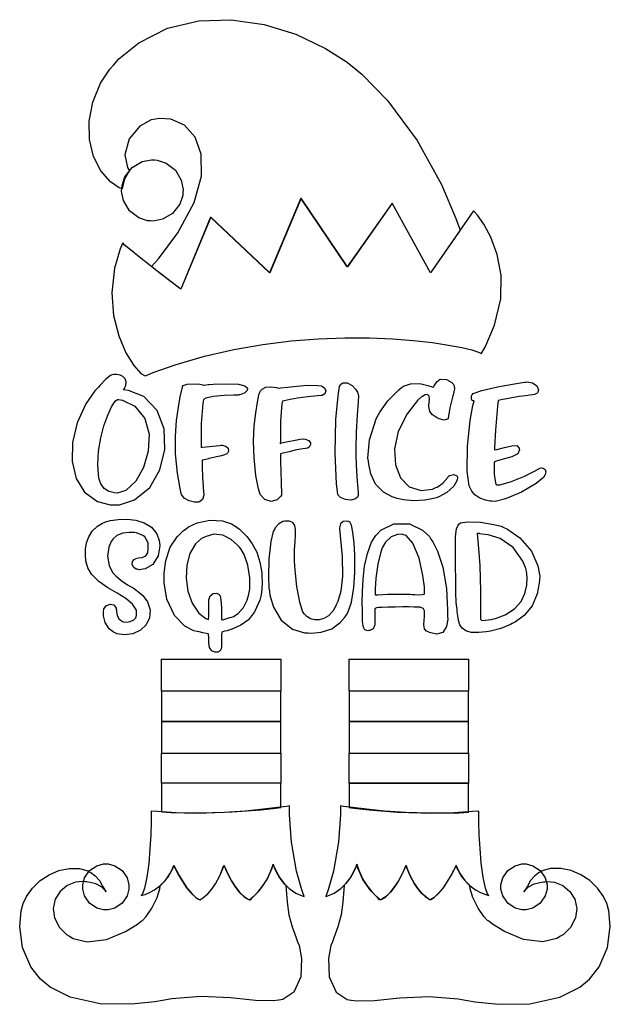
# Model space of a CAD drawing. Extents: x 2.21 to 5.2, y 0.19 to 5.17.
import ezdxf

# ---------------------------------------------------------------- set-up
doc = ezdxf.new("R2010")
doc.units = 0
doc.layers.get('0').update_dxf_attribs({"linetype": 'CONTINUOUS'})

msp = doc.modelspace()

# ---------------------------------------------------------------- linework, layer by layer
at = {"color": 95}
for points in [[(4.44065, 4.10558), (4.29167, 3.88889), (4.09793, 4.24203), (3.87082, 3.91911), (3.63644, 4.26704), (3.47814, 3.88889), (3.17914, 4.17014), (3.0281, 3.80556), (3.0281, 3.80556), (3.01519, 3.81543), (2.98133, 3.84136), (2.9336, 3.8781), (2.89274, 3.90961), (2.87918, 3.92014), (2.91553, 3.96044), (3.01307, 4.0919), (3.09478, 4.24544), (3.13157, 4.37879), (3.13086, 4.48969), (3.09987, 4.57611), (3.04601, 4.6359), (2.97657, 4.66689), (2.91758, 4.67079), (2.89899, 4.66699), (2.87842, 4.66297), (2.82069, 4.63113), (2.76611, 4.56679), (2.74511, 4.48714), (2.75706, 4.42296), (2.76768, 4.40554), (2.76221, 4.39931), (2.74203, 4.36367), (2.73172, 4.32275), (2.73122, 4.31392), (2.71511, 4.31982), (2.67111, 4.3495), (2.62213, 4.40576), (2.58637, 4.47846), (2.56625, 4.56342), (2.56392, 4.65636), (2.58165, 4.7531), (2.62175, 4.84939), (2.66797, 4.92014), (2.68647, 4.94097), (2.71451, 4.97271), (2.81494, 5.0536), (2.96094, 5.12722), (3.11888, 5.1651), (3.28331, 5.17057), (3.44874, 5.14686), (3.6096, 5.09733), (3.76047, 5.02518), (3.86393, 4.95904), (3.89583, 4.93371), (3.9439, 4.89551), (4.07324, 4.76199), (4.22368, 4.55832), (4.3464, 4.33535), (4.42025, 4.16411), (4.44065, 4.10558)], [(2.73753, 3.29617), (2.7411, 3.30138), (2.74914, 3.31885), (2.75114, 3.33751), (2.74556, 3.35226), (2.73449, 3.36328), (2.71989, 3.37044), (2.70394, 3.37397), (2.68864, 3.37386), (2.67887, 3.37164), (2.67606, 3.37011), (2.67236, 3.36833), (2.64865, 3.34983), (2.61768, 3.31885), (2.6104, 3.31076), (2.59212, 3.29139), (2.54628, 3.22478), (2.50265, 3.12896), (2.47993, 3.02983), (2.47846, 2.93397), (2.49864, 2.84804), (2.54081, 2.77849), (2.60536, 2.73193), (2.67085, 2.71496), (2.69271, 2.71496), (2.71778, 2.71496), (2.79303, 2.73872), (2.87017, 2.80154), (2.92219, 2.8909), (2.9471, 2.99425), (2.94303, 3.09901), (2.90804, 3.19265), (2.84017, 3.26253), (2.76372, 3.29372), (2.73753, 3.29617)], [(4.42606, 2.85867), (4.42828, 2.85531), (4.426, 2.83914), (4.40924, 2.80925), (4.37429, 2.77696), (4.33404, 2.75499), (4.31976, 2.75032), (4.30593, 2.7461), (4.26292, 2.73817), (4.20638, 2.73503), (4.15468, 2.73926), (4.12267, 2.74576), (4.11253, 2.74929), (4.09685, 2.75478), (4.05263, 2.77908), (4.01351, 2.81913), (3.99001, 2.87093), (3.97922, 2.91943), (3.97711, 2.93576), (3.97499, 2.95117), (3.98226, 3.04269), (4.01665, 3.14931), (4.0281, 3.17219), (4.03407, 3.18392), (4.07553, 3.24149), (4.13151, 3.29699), (4.14481, 3.30761), (4.15446, 3.31489), (4.19054, 3.32747), (4.23671, 3.32796), (4.27778, 3.31907), (4.30057, 3.31233), (4.30832, 3.31076), (4.31065, 3.31625), (4.32292, 3.33658), (4.33513, 3.3475), (4.33751, 3.34825), (4.34244, 3.34983), (4.37147, 3.34825), (4.39893, 3.33425), (4.4031, 3.32954), (4.40565, 3.32667), (4.41129, 3.31597), (4.4126, 3.30208), (4.4094, 3.28603), (4.40539, 3.271), (4.40419, 3.26594), (4.40246, 3.25933), (4.39746, 3.23926), (4.38992, 3.20611), (4.38379, 3.17372), (4.38124, 3.15543), (4.38124, 3.14931), (4.37756, 3.14751), (4.35969, 3.14361), (4.33513, 3.15013), (4.32813, 3.15349), (4.32118, 3.15685), (4.30165, 3.16943), (4.28776, 3.18733), (4.28358, 3.21153), (4.28532, 3.23762), (4.28646, 3.24621), (4.28657, 3.25092), (4.28435, 3.26503), (4.27664, 3.27262), (4.26372, 3.27067), (4.25006, 3.26357), (4.24582, 3.26074), (4.22537, 3.24197), (4.17307, 3.17572), (4.12831, 3.08572), (4.10921, 2.99724), (4.1135, 2.91667), (4.13889, 2.85038), (4.18311, 2.80479), (4.24382, 2.78635), (4.30143, 2.79417), (4.31874, 2.80138), (4.32525, 2.80399), (4.35439, 2.82357), (4.37836, 2.85243), (4.38226, 2.85969), (4.38693, 2.86285), (4.40924, 2.86703), (4.42475, 2.86079), (4.42606, 2.85867)], [(3.32189, 3.27115), (3.31819, 3.26986), (3.29519, 3.2691), (3.24675, 3.26753), (3.19103, 3.2621), (3.15375, 3.25375), (3.14268, 3.24826), (3.13954, 3.22721), (3.13108, 3.12603), (3.13043, 3.02533), (3.13124, 3.0045), (3.13926, 3.00581), (3.2226, 3.01519), (3.23122, 3.01594), (3.23731, 3.01594), (3.25553, 3.0115), (3.26807, 3.00049), (3.26947, 2.98654), (3.26335, 2.97575), (3.26042, 2.97325), (3.25797, 2.97119), (3.24914, 2.96674), (3.23301, 2.96235), (3.20796, 2.95714), (3.17925, 2.95068), (3.16982, 2.94824), (3.16743, 2.94775), (3.13878, 2.94075), (3.13542, 2.93994), (3.13488, 2.93192), (3.13536, 2.90419), (3.13764, 2.85465), (3.14085, 2.80533), (3.14296, 2.77794), (3.14378, 2.77013), (3.14426, 2.76389), (3.13813, 2.74149), (3.12213, 2.72954), (3.11774, 2.72846), (3.11257, 2.72743), (3.0964, 2.72797), (3.06922, 2.73394), (3.04443, 2.74815), (3.03157, 2.76579), (3.03022, 2.77225), (3.02387, 2.79758), (3.01036, 2.875), (3.00157, 2.97233), (3.00114, 3.0619), (3.00663, 3.1415), (3.01535, 3.20882), (3.02479, 3.2615), (3.03233, 3.29731), (3.03543, 3.30979), (3.03543, 3.31392), (3.04015, 3.31825), (3.06022, 3.32488), (3.09256, 3.32721), (3.12315, 3.32449), (3.13906, 3.32146), (3.14268, 3.32015), (3.14399, 3.32042), (3.16667, 3.32303), (3.16982, 3.32324), (3.19222, 3.32503), (3.25988, 3.32758), (3.31879, 3.32465), (3.35206, 3.31662), (3.36496, 3.30544), (3.36301, 3.29324), (3.35157, 3.28213), (3.33604, 3.27408), (3.32536, 3.27106), (3.32189, 3.27115)], [(3.73856, 3.26704), (3.72092, 3.26606), (3.66818, 3.26133), (3.61897, 3.25429), (3.58029, 3.24681), (3.55132, 3.24137), (3.54167, 3.2399), (3.53971, 3.22586), (3.53489, 3.18343), (3.53213, 3.13851), (3.53153, 3.09065), (3.53136, 3.04167), (3.53125, 3.02533), (3.53825, 3.02746), (3.56049, 3.03261), (3.59814, 3.04036), (3.63226, 3.04633), (3.64865, 3.04856), (3.65104, 3.04829), (3.65647, 3.04753), (3.67535, 3.03982), (3.68332, 3.02821), (3.68332, 3.02431), (3.68332, 3.01992), (3.67731, 3.00663), (3.66818, 3.00168), (3.66667, 3.00142), (3.65831, 3.00028), (3.63336, 2.99615), (3.6065, 2.99046), (3.57611, 2.98324), (3.54324, 2.97564), (3.53228, 2.97325), (3.53174, 2.96442), (3.5319, 2.93457), (3.53321, 2.88172), (3.53504, 2.82992), (3.53618, 2.80171), (3.53646, 2.79411), (3.53668, 2.78792), (3.53722, 2.76926), (3.53668, 2.76417), (3.53646, 2.76389), (3.53288, 2.757), (3.51449, 2.74018), (3.48449, 2.73188), (3.45307, 2.74197), (3.43143, 2.76443), (3.42708, 2.77328), (3.42096, 2.79542), (3.40788, 2.86322), (3.39822, 2.95199), (3.39611, 3.03662), (3.39958, 3.11393), (3.40657, 3.18087), (3.41515, 3.23443), (3.42333, 3.27149), (3.42686, 3.28504), (3.42914, 3.2889), (3.43093, 3.2921), (3.43918, 3.30018), (3.45725, 3.30935), (3.48394, 3.3125), (3.51118, 3.30838), (3.51981, 3.30556), (3.53179, 3.30593), (3.56787, 3.30957), (3.61535, 3.3156), (3.66949, 3.3195), (3.7206, 3.31858), (3.73753, 3.317), (3.74214, 3.31569), (3.7545, 3.30647), (3.76107, 3.2909), (3.75608, 3.27588), (3.74317, 3.26779), (3.73856, 3.26704)], [(3.91872, 3.28993), (3.9216, 3.28494), (3.92654, 3.26753), (3.92524, 3.23449), (3.9196, 3.16982), (3.91521, 3.08176), (3.91461, 3.0524), (3.91401, 3.02849), (3.91379, 2.95665), (3.91596, 2.88476), (3.91971, 2.83301), (3.92356, 2.79764), (3.92606, 2.7749), (3.92583, 2.76107), (3.92144, 2.75239), (3.91407, 2.74669), (3.91146, 2.74511), (3.90642, 2.74219), (3.88818, 2.73867), (3.86079, 2.74061), (3.83632, 2.7506), (3.82351, 2.76307), (3.82189, 2.76807), (3.81603, 2.81976), (3.80854, 2.97592), (3.81233, 3.14632), (3.82379, 3.2654), (3.83149, 3.31364), (3.83333, 3.31913), (3.83539, 3.32303), (3.84799, 3.33128), (3.87017, 3.33188), (3.89524, 3.31885), (3.91422, 3.29796), (3.91872, 3.28993)], [(4.86979, 2.86388), (4.86274, 2.85194), (4.82617, 2.82249), (4.75233, 2.77838), (4.67025, 2.74425), (4.61882, 2.73144), (4.60211, 2.73264), (4.59392, 2.73324), (4.56956, 2.73768), (4.54021, 2.74843), (4.51579, 2.76563), (4.50125, 2.78331), (4.49794, 2.78993), (4.48736, 2.81104), (4.47706, 2.88493), (4.47786, 3.01199), (4.49229, 3.14079), (4.50586, 3.21636), (4.51247, 3.241), (4.51167, 3.241), (4.50993, 3.241), (4.50939, 3.241), (4.50743, 3.24089), (4.50131, 3.24397), (4.49826, 3.25217), (4.49892, 3.26238), (4.50092, 3.26915), (4.50206, 3.27115), (4.50754, 3.27849), (4.55111, 3.29312), (4.63889, 3.31326), (4.72575, 3.3285), (4.76768, 3.33501), (4.77186, 3.33578), (4.78054, 3.33675), (4.80751, 3.33203), (4.82981, 3.31651), (4.83822, 3.2971), (4.83507, 3.2839), (4.83231, 3.28157), (4.83051, 3.28006), (4.82471, 3.27588), (4.81743, 3.27268), (4.80789, 3.27083), (4.79346, 3.26926), (4.77149, 3.26676), (4.73942, 3.26215), (4.69456, 3.25429), (4.64936, 3.24528), (4.63439, 3.24203), (4.63097, 3.21317), (4.61974, 3.09164), (4.61481, 3.00401), (4.61458, 2.99203), (4.6275, 2.99447), (4.6659, 3.00412), (4.70335, 3.01378), (4.72792, 3.01389), (4.73942, 3.0019), (4.74061, 2.99724), (4.74214, 2.99197), (4.73394, 2.97222), (4.70285, 2.95692), (4.65886, 2.9451), (4.6244, 2.93522), (4.61356, 2.93056), (4.61328, 2.92512), (4.61312, 2.90506), (4.61421, 2.86925), (4.61778, 2.83524), (4.62185, 2.81808), (4.625, 2.81494), (4.64301, 2.81614), (4.6965, 2.82992), (4.76351, 2.85742), (4.81803, 2.88525), (4.84506, 2.89931), (4.85211, 2.90136), (4.85439, 2.90164), (4.8616, 2.89996), (4.8711, 2.89361), (4.87549, 2.88178), (4.87207, 2.86783), (4.86979, 2.86388)], [(2.69271, 2.77533), (2.68511, 2.77588), (2.66271, 2.78185), (2.63981, 2.79671), (2.62354, 2.82021), (2.61513, 2.84424), (2.61356, 2.85243), (2.61074, 2.8686), (2.60796, 2.91803), (2.61165, 2.98589), (2.62261, 3.05263), (2.63867, 3.11469), (2.65767, 3.16868), (2.67751, 3.21104), (2.69618, 3.23839), (2.70796, 3.24767), (2.71149, 3.24724), (2.73329, 3.24371), (2.79568, 3.21322), (2.84592, 3.15153), (2.86681, 3.07249), (2.86301, 2.98633), (2.83908, 2.90326), (2.79964, 2.83356), (2.74929, 2.78754), (2.70611, 2.77349), (2.69271, 2.77533)], [(3.52399, 0.206597), (3.49479, 0.202692), (3.40533, 0.204536), (3.27951, 0.217285), (3.12858, 0.224229), (2.98221, 0.213163), (2.93435, 0.204536), (2.89556, 0.197754), (2.77783, 0.185331), (2.61876, 0.187338), (2.46826, 0.220649), (2.36583, 0.271376), (2.33751, 0.295139), (2.31749, 0.311957), (2.2685, 0.375543), (2.2264, 0.473036), (2.21224, 0.578776), (2.21972, 0.658583), (2.22711, 0.683703), (2.23062, 0.69591), (2.24701, 0.73074), (2.27729, 0.773872), (2.31597, 0.811415), (2.36106, 0.841635), (2.41043, 0.86301), (2.46212, 0.873699), (2.51421, 0.872125), (2.55274, 0.862196), (2.56456, 0.856608), (2.57264, 0.852647), (2.59472, 0.836262), (2.6155, 0.811849), (2.63211, 0.784233), (2.64518, 0.761719), (2.65001, 0.754503), (2.64529, 0.76199), (2.6256, 0.780817), (2.59722, 0.795301), (2.56868, 0.802137), (2.54992, 0.804688), (2.54372, 0.805556), (2.5319, 0.8074), (2.49522, 0.804254), (2.45176, 0.786783), (2.41635, 0.756565), (2.39187, 0.716906), (2.3814, 0.671169), (2.38786, 0.622612), (2.41422, 0.574653), (2.44988, 0.539606), (2.46354, 0.530544), (2.48258, 0.517958), (2.55399, 0.501574), (2.65229, 0.51416), (2.74713, 0.553711), (2.80826, 0.591092), (2.8271, 0.605578), (2.83333, 0.610297), (2.85146, 0.630208), (2.88135, 0.672254), (2.90836, 0.726019), (2.92219, 0.770617), (2.92393, 0.785753), (2.93072, 0.791504), (2.96263, 0.827854), (2.98882, 0.876139), (2.99274, 0.887858), (2.9936, 0.887858), (2.99631, 0.881022), (3.00581, 0.862793), (3.02001, 0.836751), (3.03797, 0.806478), (3.05871, 0.775608), (3.08117, 0.747721), (3.10428, 0.726292), (3.12104, 0.716362), (3.12706, 0.714953), (3.12696, 0.715061), (3.12869, 0.717176), (3.13612, 0.721789), (3.14833, 0.73036), (3.16433, 0.744521), (3.18317, 0.765842), (3.20383, 0.795953), (3.22538, 0.836481), (3.24208, 0.875597), (3.24685, 0.888889), (3.24685, 0.888889), (3.24935, 0.882488), (3.25663, 0.865235), (3.26818, 0.84044), (3.28369, 0.811307), (3.30263, 0.780979), (3.3246, 0.752658), (3.34924, 0.729601), (3.36888, 0.717393), (3.37603, 0.714953), (3.37983, 0.714953), (3.39122, 0.7264), (3.42497, 0.760417), (3.46419, 0.816461), (3.49046, 0.874024), (3.49582, 0.894097), (3.49582, 0.894097), (3.49897, 0.884386), (3.5095, 0.859375), (3.52875, 0.825142), (3.55012, 0.796442), (3.55832, 0.787869), (3.56022, 0.766331), (3.56614, 0.70166), (3.57487, 0.638129), (3.59039, 0.578125), (3.61111, 0.521158), (3.61876, 0.502442), (3.62668, 0.482531), (3.63878, 0.418024), (3.63542, 0.32525), (3.59999, 0.247125), (3.544, 0.209472), (3.52399, 0.206597)], [(3.8896, 0.206597), (3.91872, 0.202692), (4.00819, 0.204536), (4.13396, 0.217285), (4.28494, 0.224229), (4.43126, 0.213163), (4.47917, 0.204536), (4.5179, 0.197754), (4.63569, 0.185331), (4.79476, 0.187338), (4.94526, 0.220649), (5.04769, 0.271376), (5.07607, 0.295139), (5.09603, 0.311903), (5.14497, 0.375543), (5.18707, 0.473036), (5.20128, 0.578776), (5.19379, 0.658583), (5.18647, 0.683703), (5.18294, 0.69591), (5.1665, 0.73074), (5.13618, 0.773872), (5.0975, 0.811415), (5.05246, 0.841635), (5.00304, 0.86301), (4.95133, 0.873699), (4.89931, 0.872125), (4.86074, 0.862196), (4.84896, 0.856608), (4.84082, 0.852647), (4.81874, 0.836262), (4.79801, 0.811849), (4.78142, 0.784233), (4.76833, 0.761719), (4.76357, 0.754503), (4.76824, 0.76199), (4.78787, 0.780817), (4.81625, 0.795301), (4.84478, 0.802137), (4.86356, 0.804688), (4.86979, 0.805556), (4.88157, 0.8074), (4.91824, 0.804254), (4.96169, 0.786783), (4.99713, 0.756565), (5.0216, 0.716906), (5.03207, 0.671169), (5.02561, 0.622612), (4.99924, 0.574653), (4.9636, 0.539606), (4.94997, 0.530544), (4.93088, 0.517958), (4.85949, 0.501574), (4.76118, 0.51416), (4.66639, 0.553711), (4.60525, 0.591092), (4.58649, 0.605578), (4.58018, 0.610297), (4.56207, 0.630208), (4.53217, 0.672254), (4.50515, 0.726019), (4.49132, 0.770617), (4.48958, 0.785753), (4.48281, 0.791504), (4.4509, 0.827854), (4.42475, 0.876139), (4.42085, 0.887858), (4.41992, 0.887858), (4.41715, 0.881022), (4.40771, 0.862793), (4.3935, 0.836751), (4.37549, 0.806478), (4.35476, 0.775608), (4.33231, 0.747721), (4.30919, 0.726292), (4.29243, 0.716308), (4.28646, 0.714953), (4.28651, 0.715007), (4.28478, 0.717176), (4.2774, 0.721789), (4.26519, 0.73036), (4.24918, 0.744521), (4.23036, 0.765842), (4.20969, 0.795953), (4.1881, 0.836481), (4.17139, 0.875597), (4.16667, 0.888889), (4.16667, 0.888889), (4.16411, 0.882488), (4.15685, 0.865235), (4.14529, 0.84044), (4.12978, 0.811307), (4.11083, 0.780979), (4.08886, 0.752658), (4.06424, 0.729601), (4.0446, 0.717339), (4.03749, 0.714953), (4.03364, 0.714953), (4.02225, 0.7264), (3.9885, 0.760417), (3.94928, 0.816461), (3.92301, 0.874024), (3.91769, 0.894097), (3.91769, 0.894097), (3.9145, 0.884386), (3.90403, 0.859375), (3.88471, 0.825142), (3.86333, 0.796442), (3.85519, 0.787869), (3.85325, 0.766331), (3.84733, 0.70166), (3.83865, 0.638129), (3.82314, 0.578125), (3.8024, 0.521158), (3.79482, 0.502442), (3.78668, 0.482585), (3.77431, 0.418024), (3.77772, 0.32525), (3.81337, 0.247125), (3.86947, 0.209472), (3.8896, 0.206597)]]:
    msp.add_lwpolyline(points, close=True, dxfattribs=at)
at = {"color": 240}
for points in [[(2.89378, 4.46078), (2.90875, 4.4599), (2.95313, 4.44488), (3.00011, 4.40858), (3.03006, 4.35726), (3.03939, 4.31125), (3.03851, 4.29617), (3.0376, 4.28119), (3.02257, 4.23682), (2.98628, 4.18983), (2.93494, 4.15983), (2.889, 4.1505), (2.87397, 4.15136), (2.85894, 4.15229), (2.81456, 4.16732), (2.76753, 4.20361), (2.73757, 4.25499), (2.72825, 4.30094), (2.72917, 4.31597), (2.73004, 4.331), (2.74507, 4.37538), (2.78136, 4.42236), (2.83268, 4.45236), (2.87869, 4.46169), (2.89378, 4.46078)], [(4.5479, 3.47846), (4.56831, 3.51281), (4.61589, 3.62381), (4.6466, 3.7576), (4.64817, 3.87776), (4.62885, 3.98226), (4.597, 4.06907), (4.56076, 4.13607), (4.52849, 4.18121), (4.51406, 4.19808), (4.50836, 4.20242), (4.29167, 3.88889), (4.09793, 4.24203), (3.86979, 3.91911), (3.63542, 4.26704), (3.47601, 3.88889), (3.17708, 4.17014), (3.02707, 3.80556), (3.02707, 3.80556), (3.01367, 3.81581), (2.97868, 3.84267), (2.92947, 3.88064), (2.87364, 3.9241), (2.81868, 3.96744), (2.77219, 4.0051), (2.74154, 4.03147), (2.73438, 4.04096), (2.73438, 4.04096), (2.72017, 4.01031), (2.69125, 3.912), (2.6779, 3.78776), (2.68767, 3.67242), (2.71392, 3.56993), (2.75011, 3.48432), (2.78961, 3.4196), (2.82579, 3.37989), (2.84663, 3.36768), (2.85211, 3.36908), (2.88829, 3.384), (2.99908, 3.4235), (3.14735, 3.46729), (3.29546, 3.50146), (3.44194, 3.52686), (3.58535, 3.54438), (3.72428, 3.55496), (3.85721, 3.55957), (3.98281, 3.55897), (4.0995, 3.55419), (4.20594, 3.54606), (4.30067, 3.53554), (4.38222, 3.52349), (4.44917, 3.5109), (4.50006, 3.49858), (4.53342, 3.48747), (4.54596, 3.48172), (4.5479, 3.47846)], [(2.91982, 2.52225), (2.92106, 2.50581), (2.91288, 2.4554), (2.88579, 2.41168), (2.84754, 2.38971), (2.81685, 2.38596), (2.80729, 2.38786), (2.80251, 2.38883), (2.78922, 2.39692), (2.78162, 2.41157), (2.78396, 2.4274), (2.79226, 2.43793), (2.79585, 2.43994), (2.79889, 2.44239), (2.81179, 2.4451), (2.83214, 2.44737), (2.85075, 2.45535), (2.86057, 2.47168), (2.86143, 2.47743), (2.86301, 2.48551), (2.86171, 2.52214), (2.84478, 2.55192), (2.83854, 2.55658), (2.83567, 2.55897), (2.80414, 2.57275), (2.80106, 2.57324), (2.79237, 2.574), (2.76633, 2.57488), (2.73356, 2.57135), (2.70437, 2.55935), (2.6849, 2.54258), (2.68024, 2.53575), (2.67464, 2.52783), (2.66351, 2.5), (2.65685, 2.45481), (2.6645, 2.4069), (2.68213, 2.37207), (2.69065, 2.36285), (2.69874, 2.35422), (2.72597, 2.331), (2.75857, 2.30946), (2.79081, 2.28993), (2.81694, 2.27106), (2.82497, 2.26389), (2.83464, 2.25543), (2.8584, 2.22368), (2.87213, 2.18229), (2.86903, 2.14253), (2.85167, 2.10715), (2.82286, 2.079), (2.78526, 2.06087), (2.74164, 2.05561), (2.70574, 2.06158), (2.69476, 2.06597), (2.68647, 2.06928), (2.66482, 2.08703), (2.6454, 2.11768), (2.63629, 2.15169), (2.63579, 2.17524), (2.63747, 2.18261), (2.63857, 2.18787), (2.64914, 2.20204), (2.66928, 2.21181), (2.68935, 2.20757), (2.70019, 2.19075), (2.70107, 2.18474), (2.70156, 2.18213), (2.7021, 2.17253), (2.70492, 2.15494), (2.7136, 2.13715), (2.72711, 2.12608), (2.73232, 2.12429), (2.73676, 2.12267), (2.75136, 2.12076), (2.77171, 2.12294), (2.78956, 2.13151), (2.79949, 2.14285), (2.80106, 2.14725), (2.80393, 2.15489), (2.80268, 2.18164), (2.78336, 2.21169), (2.74892, 2.23931), (2.70518, 2.26639), (2.65788, 2.29482), (2.6129, 2.32639), (2.57607, 2.36307), (2.55647, 2.39501), (2.55311, 2.40657), (2.55126, 2.41265), (2.54747, 2.43132), (2.54449, 2.45979), (2.54519, 2.49061), (2.55063, 2.52214), (2.56174, 2.55279), (2.57964, 2.58106), (2.60519, 2.60542), (2.63053, 2.62071), (2.6396, 2.62429), (2.64725, 2.62756), (2.67156, 2.63428), (2.71132, 2.64046), (2.75543, 2.64154), (2.80035, 2.63618), (2.84272, 2.62294), (2.87907, 2.60047), (2.90588, 2.56739), (2.9184, 2.53381), (2.91982, 2.52225)], [(3.4375, 2.366), (3.43799, 2.35499), (3.43892, 2.32172), (3.43815, 2.28749), (3.4344, 2.25896), (3.42931, 2.23833), (3.42708, 2.23161), (3.42156, 2.21642), (3.40088, 2.17231), (3.37082, 2.13217), (3.33214, 2.10449), (3.29346, 2.08729), (3.28022, 2.08263), (3.27572, 2.08106), (3.26204, 2.07704), (3.24914, 2.07389), (3.24061, 2.07124), (3.23568, 2.06728), (3.23329, 2.06006), (3.23275, 2.04779), (3.23301, 2.02849), (3.23335, 2.00738), (3.23335, 2.00032), (3.23335, 1.99539), (3.22954, 1.98058), (3.22108, 1.97146), (3.21875, 1.97017), (3.21431, 1.96864), (3.19965, 1.96761), (3.18408, 1.97472), (3.17361, 1.99257), (3.16982, 2.01486), (3.16982, 2.02225), (3.16982, 2.02707), (3.16954, 2.04139), (3.16818, 2.05925), (3.16769, 2.05974), (3.16639, 2.06028), (3.15713, 2.06261), (3.13851, 2.06689), (3.1199, 2.07101), (3.11068, 2.07303), (3.10938, 2.07324), (3.09347, 2.0765), (3.04861, 2.09983), (2.99517, 2.15429), (2.95714, 2.23649), (2.94271, 2.31879), (2.94271, 2.34619), (2.94336, 2.36794), (2.95231, 2.433), (2.97456, 2.49972), (3.00874, 2.55143), (3.04189, 2.58382), (3.05414, 2.59304), (3.067, 2.60221), (3.11083, 2.6225), (3.17393, 2.63618), (3.23785, 2.63249), (3.28347, 2.61774), (3.29688, 2.60969), (3.301, 2.6071), (3.32406, 2.59022), (3.35389, 2.56185), (3.36143, 2.5535), (3.36908, 2.54486), (3.38943, 2.5166), (3.41194, 2.47385), (3.42822, 2.42404), (3.43619, 2.38058), (3.4375, 2.366)], [(3.88021, 2.62744), (3.87761, 2.62929), (3.8674, 2.63172), (3.84988, 2.63043), (3.83524, 2.61882), (3.83057, 2.59853), (3.83128, 2.59201), (3.83469, 2.55707), (3.84369, 2.45199), (3.84674, 2.35308), (3.83778, 2.27783), (3.82178, 2.22532), (3.81456, 2.20865), (3.81082, 2.20014), (3.79622, 2.17594), (3.77496, 2.15289), (3.7519, 2.13851), (3.72825, 2.13189), (3.70518, 2.13194), (3.68403, 2.13781), (3.6659, 2.14844), (3.65489, 2.15886), (3.65207, 2.16288), (3.64339, 2.17524), (3.62929, 2.22065), (3.61469, 2.30143), (3.6065, 2.38379), (3.60363, 2.4311), (3.60314, 2.44618), (3.60286, 2.45671), (3.60351, 2.48828), (3.60574, 2.52658), (3.60786, 2.56022), (3.60792, 2.58838), (3.60389, 2.61035), (3.59386, 2.62522), (3.57585, 2.63222), (3.55469, 2.63183), (3.5479, 2.63053), (3.54318, 2.6295), (3.5224, 2.61654), (3.50575, 2.59722), (3.50315, 2.59304), (3.49479, 2.57894), (3.48307, 2.52869), (3.47314, 2.43881), (3.47146, 2.34717), (3.47368, 2.29438), (3.47601, 2.27746), (3.47857, 2.25667), (3.4961, 2.19547), (3.535, 2.12956), (3.59364, 2.08469), (3.65289, 2.06685), (3.6729, 2.06597), (3.68881, 2.06472), (3.73714, 2.06907), (3.7915, 2.08724), (3.83475, 2.11774), (3.8596, 2.14675), (3.86561, 2.15767), (3.87403, 2.17231), (3.89074, 2.22131), (3.90414, 2.29557), (3.90896, 2.37196), (3.9089, 2.42453), (3.90831, 2.442), (3.90761, 2.46149), (3.90451, 2.51992), (3.89893, 2.57536), (3.891, 2.61051), (3.884, 2.62483), (3.88021, 2.62744)], [(4.37815, 2.14725), (4.37842, 2.13493), (4.37299, 2.0976), (4.35444, 2.06793), (4.32215, 2.05919), (4.28678, 2.06733), (4.27604, 2.07221), (4.27171, 2.07422), (4.26156, 2.08653), (4.25814, 2.10699), (4.26004, 2.13043), (4.26161, 2.14779), (4.26144, 2.15349), (4.26118, 2.1595), (4.2609, 2.17746), (4.25651, 2.18685), (4.25418, 2.18892), (4.25131, 2.19125), (4.23942, 2.19569), (4.22293, 2.19596), (4.21772, 2.19618), (4.20861, 2.19667), (4.18137, 2.19803), (4.16639, 2.19824), (4.16146, 2.19824), (4.14908, 2.19786), (4.11203, 2.19672), (4.07454, 2.19575), (4.04731, 2.19493), (4.02875, 2.19385), (4.01725, 2.19206), (4.01129, 2.18918), (4.00917, 2.18485), (4.00922, 2.18007), (4.00939, 2.1785), (4.00939, 2.16863), (4.01036, 2.13883), (4.0095, 2.10732), (4.00103, 2.0861), (3.98469, 2.07775), (3.97917, 2.07742), (3.97472, 2.07667), (3.95964, 2.08057), (3.95182, 2.09489), (3.95107, 2.09928), (3.94976, 2.10374), (3.947, 2.12435), (3.94689, 2.15013), (3.94689, 2.15869), (3.9471, 2.16385), (3.94656, 2.17925), (3.94586, 2.21929), (3.94646, 2.27354), (3.94987, 2.33658), (3.95768, 2.403), (3.97163, 2.4675), (3.99317, 2.52468), (4.0146, 2.55968), (4.02399, 2.56913), (4.04036, 2.58567), (4.10622, 2.61876), (4.18539, 2.61794), (4.25125, 2.58567), (4.28581, 2.55382), (4.29372, 2.54096), (4.30306, 2.52636), (4.32667, 2.4796), (4.35351, 2.39919), (4.37153, 2.29124), (4.37815, 2.18326), (4.37815, 2.14725)], [(4.84272, 2.33578), (4.8411, 2.31743), (4.83074, 2.26286), (4.80637, 2.20258), (4.76579, 2.15343), (4.72131, 2.12181), (4.70518, 2.11388), (4.69581, 2.10894), (4.64681, 2.08854), (4.59581, 2.07482), (4.58539, 2.07324), (4.57297, 2.07113), (4.53521, 2.06739), (4.4975, 2.06862), (4.47032, 2.07617), (4.45176, 2.08919), (4.44, 2.10678), (4.43306, 2.1281), (4.42904, 2.15229), (4.42676, 2.17199), (4.42606, 2.1785), (4.42551, 2.18425), (4.42171, 2.21912), (4.41954, 2.26856), (4.41982, 2.28157), (4.41992, 2.29324), (4.41976, 2.32813), (4.41872, 2.35856), (4.41769, 2.38254), (4.41754, 2.40294), (4.41769, 2.40972), (4.41803, 2.43083), (4.41797, 2.49414), (4.41835, 2.5535), (4.42279, 2.59256), (4.43083, 2.61165), (4.43544, 2.616), (4.44299, 2.62283), (4.47863, 2.62896), (4.54428, 2.62668), (4.61149, 2.6154), (4.64899, 2.60585), (4.6594, 2.6014), (4.68175, 2.59125), (4.74306, 2.54764), (4.80181, 2.47954), (4.83513, 2.40603), (4.84413, 2.35308), (4.84272, 2.33578)], [(3.22396, 2.25765), (3.22706, 2.25375), (3.23042, 2.23346), (3.23275, 2.19422), (3.23356, 2.15528), (3.23432, 2.13525), (3.2354, 2.13163), (3.2379, 2.13163), (3.24544, 2.13363), (3.2609, 2.13813), (3.27642, 2.14307), (3.28461, 2.14567), (3.28646, 2.14615), (3.29486, 2.14899), (3.31765, 2.16471), (3.34424, 2.19504), (3.36376, 2.23221), (3.37272, 2.26129), (3.37397, 2.27115), (3.37657, 2.28907), (3.37696, 2.34392), (3.36692, 2.40907), (3.34787, 2.46235), (3.33128, 2.49132), (3.32394, 2.49929), (3.31429, 2.50982), (3.28213, 2.53831), (3.23969, 2.56131), (3.19428, 2.56554), (3.15533, 2.55453), (3.14378, 2.54829), (3.13226, 2.54329), (3.10265, 2.51708), (3.07389, 2.46858), (3.05767, 2.40853), (3.05399, 2.34256), (3.06299, 2.27642), (3.08469, 2.21576), (3.11919, 2.16629), (3.15365, 2.13906), (3.16667, 2.13368), (3.16667, 2.13368), (3.16769, 2.13368), (3.16769, 2.13368), (3.16818, 2.13499), (3.16982, 2.14887), (3.16982, 2.15349), (3.16965, 2.15517), (3.16932, 2.1601), (3.16938, 2.16938), (3.16965, 2.18924), (3.16982, 2.21789), (3.16982, 2.22743), (3.16965, 2.23389), (3.17589, 2.25342), (3.19135, 2.26563), (3.20958, 2.26628), (3.22146, 2.26074), (3.22396, 2.25765)], [(4.26144, 2.28054), (4.26025, 2.29969), (4.25315, 2.35678), (4.23432, 2.44401), (4.20226, 2.52007), (4.16818, 2.55826), (4.15419, 2.56282), (4.14725, 2.56515), (4.12386, 2.56461), (4.09229, 2.55181), (4.06401, 2.5255), (4.0471, 2.49707), (4.04372, 2.48682), (4.03792, 2.46903), (4.0255, 2.41401), (4.01508, 2.3431), (4.0109, 2.28706), (4.01064, 2.2621), (4.01144, 2.25868), (4.01247, 2.25846), (4.02447, 2.25879), (4.04949, 2.25987), (4.07443, 2.26124), (4.08421, 2.26183), (4.08751, 2.26183), (4.09663, 2.26238), (4.18901, 2.26183), (4.19792, 2.26074), (4.20101, 2.26025), (4.21203, 2.2595), (4.2315, 2.25911), (4.24972, 2.2601), (4.25885, 2.26156), (4.26042, 2.26286), (4.26042, 2.26394), (4.26129, 2.26704), (4.26167, 2.27724), (4.26144, 2.28054)], [(4.54372, 2.13889), (4.54372, 2.13656), (4.54812, 2.12978), (4.54893, 2.1295), (4.55333, 2.12929), (4.59896, 2.13368), (4.60314, 2.13471), (4.61985, 2.1384), (4.66857, 2.15668), (4.71658, 2.18778), (4.74946, 2.22504), (4.76953, 2.26574), (4.77914, 2.30692), (4.78065, 2.34571), (4.77642, 2.37918), (4.77132, 2.39849), (4.76878, 2.40451), (4.75786, 2.42958), (4.70893, 2.49761), (4.6435, 2.54449), (4.58388, 2.56228), (4.55154, 2.56625), (4.54167, 2.56803), (4.5389, 2.56858), (4.53054, 2.56939), (4.5281, 2.56913), (4.5281, 2.56913), (4.5281, 2.56913), (4.52783, 2.56549), (4.52865, 2.55333), (4.52919, 2.54932), (4.53326, 2.51383), (4.54064, 2.40668), (4.54465, 2.27692), (4.54449, 2.18078), (4.54372, 2.14936), (4.54372, 2.13889)], [(3.57813, 1.18994), (3.57813, 1.18994), (3.56179, 1.18745), (3.51606, 1.18104), (3.44532, 1.17263), (3.35428, 1.16406), (3.24744, 1.15706), (3.12939, 1.15348), (3.00478, 1.15517), (2.90967, 1.1607), (2.87815, 1.1639), (2.87815, 1.15983), (2.87799, 1.14752), (2.87717, 1.10509), (2.87517, 1.04432), (2.87131, 0.973036), (2.86518, 0.898872), (2.85613, 0.829644), (2.84358, 0.773058), (2.83311, 0.744358), (2.8271, 0.736817), (2.82726, 0.736436), (2.83268, 0.737576), (2.84722, 0.741971), (2.86833, 0.75076), (2.89372, 0.764703), (2.92106, 0.784614), (2.94803, 0.811253), (2.97233, 0.845432), (2.9879, 0.876899), (2.99164, 0.887858), (2.99164, 0.887858), (2.9949, 0.881293), (3.00412, 0.863226), (3.01824, 0.837185), (3.03618, 0.806858), (3.05697, 0.775879), (3.07954, 0.747831), (3.10292, 0.726346), (3.1199, 0.716308), (3.12603, 0.714953), (3.12592, 0.715115), (3.12793, 0.717176), (3.13553, 0.721789), (3.14774, 0.73036), (3.16363, 0.744521), (3.18235, 0.765842), (3.2029, 0.795953), (3.22439, 0.836481), (3.24104, 0.875597), (3.24582, 0.888889), (3.24582, 0.888889), (3.24832, 0.882758), (3.25558, 0.865668), (3.26714, 0.840929), (3.28267, 0.811686), (3.3016, 0.78125), (3.32357, 0.752821), (3.34819, 0.729656), (3.36783, 0.717393), (3.375, 0.714953), (3.375, 0.714953), (3.37879, 0.717503), (3.38917, 0.725803), (3.40435, 0.739854), (3.42275, 0.759603), (3.44265, 0.784939), (3.4624, 0.815864), (3.48036, 0.852268), (3.49186, 0.883464), (3.49479, 0.894097), (3.49479, 0.894097), (3.49642, 0.888618), (3.5019, 0.873699), (3.51183, 0.851997), (3.52692, 0.82601), (3.54779, 0.79834), (3.57519, 0.771539), (3.60969, 0.748101), (3.64111, 0.733832), (3.65207, 0.730578), (3.65207, 0.730578), (3.63992, 0.764594), (3.6135, 0.860243), (3.58789, 1.00597), (3.57736, 1.14404), (3.57813, 1.18994)], [(3.76144, 0.730578), (3.77229, 0.733832), (3.8035, 0.748101), (3.83783, 0.771539), (3.86524, 0.79834), (3.88618, 0.82601), (3.90136, 0.851997), (3.9114, 0.873699), (3.91699, 0.888618), (3.91872, 0.894097), (3.91872, 0.894097), (3.9216, 0.883464), (3.93311, 0.852268), (3.95107, 0.815864), (3.97081, 0.784939), (3.99072, 0.759603), (4.00911, 0.739854), (4.02431, 0.725803), (4.03467, 0.717503), (4.03851, 0.714953), (4.03851, 0.714953), (4.04551, 0.717393), (4.065, 0.729601), (4.08946, 0.752658), (4.11139, 0.780979), (4.13043, 0.811307), (4.14606, 0.84044), (4.15771, 0.865235), (4.1651, 0.882488), (4.16769, 0.888889), (4.16769, 0.888889), (4.17236, 0.875597), (4.18875, 0.836481), (4.20996, 0.796115), (4.23042, 0.766114), (4.24908, 0.7449), (4.26503, 0.730849), (4.2774, 0.722222), (4.28521, 0.717503), (4.2876, 0.715332), (4.28749, 0.714953), (4.29357, 0.716308), (4.3106, 0.726346), (4.33399, 0.747831), (4.35656, 0.775879), (4.37733, 0.806858), (4.39524, 0.837185), (4.40935, 0.863226), (4.41857, 0.881293), (4.42188, 0.887858), (4.42188, 0.887858), (4.42551, 0.876953), (4.44086, 0.845486), (4.465, 0.811415), (4.49197, 0.784885), (4.51937, 0.765082), (4.54486, 0.751247), (4.56614, 0.742404), (4.58078, 0.737901), (4.58621, 0.7366), (4.58649, 0.736817), (4.5804, 0.744412), (4.56988, 0.773113), (4.5574, 0.829807), (4.54833, 0.899143), (4.54215, 0.973415), (4.53836, 1.04481), (4.53635, 1.10552), (4.53554, 1.14784), (4.53543, 1.15988), (4.53543, 1.1639), (4.50385, 1.1607), (4.40869, 1.15517), (4.28407, 1.15348), (4.16601, 1.15706), (4.05919, 1.16406), (3.96815, 1.17263), (3.8974, 1.18104), (3.85167, 1.18745), (3.83539, 1.18994), (3.83539, 1.18994), (3.8361, 1.14404), (3.82557, 1.00597), (3.79997, 0.860243), (3.77354, 0.764594), (3.76144, 0.730578), (3.76144, 0.730578)], [(2.64789, 0.896158), (2.65924, 0.896158), (2.69336, 0.887044), (2.73047, 0.862088), (2.75543, 0.824978), (2.7646, 0.790907), (2.7646, 0.779514), (2.7646, 0.768175), (2.75543, 0.734104), (2.73047, 0.696994), (2.69336, 0.672038), (2.65924, 0.662869), (2.64789, 0.662869), (2.6365, 0.662869), (2.60243, 0.672038), (2.56532, 0.696994), (2.54036, 0.734104), (2.53125, 0.768175), (2.53125, 0.779514), (2.53125, 0.790907), (2.54036, 0.824978), (2.56532, 0.862088), (2.60243, 0.887044), (2.6365, 0.896158), (2.64789, 0.896158)], [(4.7646, 0.896158), (4.77593, 0.896158), (4.81, 0.887044), (4.84711, 0.862088), (4.87207, 0.824978), (4.88124, 0.790907), (4.88124, 0.779514), (4.88124, 0.768175), (4.87207, 0.734104), (4.84711, 0.696994), (4.81, 0.672038), (4.77593, 0.662869), (4.7646, 0.662869), (4.75319, 0.662869), (4.71907, 0.672038), (4.68197, 0.696994), (4.65701, 0.734104), (4.64789, 0.768175), (4.64789, 0.779514), (4.64789, 0.790907), (4.65701, 0.824978), (4.68197, 0.862088), (4.71907, 0.887044), (4.75319, 0.896158), (4.7646, 0.896158)]]:
    msp.add_lwpolyline(points, close=True, dxfattribs=at)
at = {"color": 0}
for points in [[(2.93024, 1.93261), (3.5344, 1.93261), (3.5344, 1.77115), (2.93024, 1.77115), (2.93024, 1.93261)], [(3.88021, 1.93261), (4.48438, 1.93261), (4.48438, 1.77115), (3.88021, 1.77115), (3.88021, 1.93261)], [(2.93024, 1.45762), (3.5344, 1.45762), (3.5344, 1.61806), (2.93024, 1.61806), (2.93024, 1.45762)], [(3.88021, 1.45762), (4.48438, 1.45762), (4.48438, 1.61806), (3.88021, 1.61806), (3.88021, 1.45762)], [(2.93024, 1.15972), (2.97635, 1.15625), (3.1154, 1.15348), (3.28771, 1.15907), (3.43235, 1.17074), (3.50911, 1.17925), (3.5344, 1.18262), (3.5344, 1.30452), (2.93024, 1.30452), (2.93024, 1.15972)], [(4.48335, 1.30349), (3.87918, 1.30349), (3.87918, 1.18159), (3.90414, 1.17822), (3.98058, 1.16971), (4.125, 1.15804), (4.29753, 1.15245), (4.43701, 1.15522), (4.48335, 1.15869), (4.48335, 1.30349)]]:
    msp.add_lwpolyline(points, close=True, dxfattribs=at)
at = {"color": 7}
for points in [[(2.93024, 1.77115), (2.93024, 1.61806), (3.5344, 1.61806), (3.5344, 1.77115), (2.93024, 1.77115)], [(3.88021, 1.77115), (3.88021, 1.61806), (4.48438, 1.61806), (4.48438, 1.77115), (3.88021, 1.77115)], [(3.53331, 1.45762), (3.53331, 1.30452), (2.92914, 1.30452), (2.92914, 1.45762), (3.53331, 1.45762)], [(4.48335, 1.45762), (4.48335, 1.30452), (3.87918, 1.30452), (3.87918, 1.45762), (4.48335, 1.45762)]]:
    msp.add_lwpolyline(points, close=True, dxfattribs=at)

doc.saveas('drawing.dxf')
